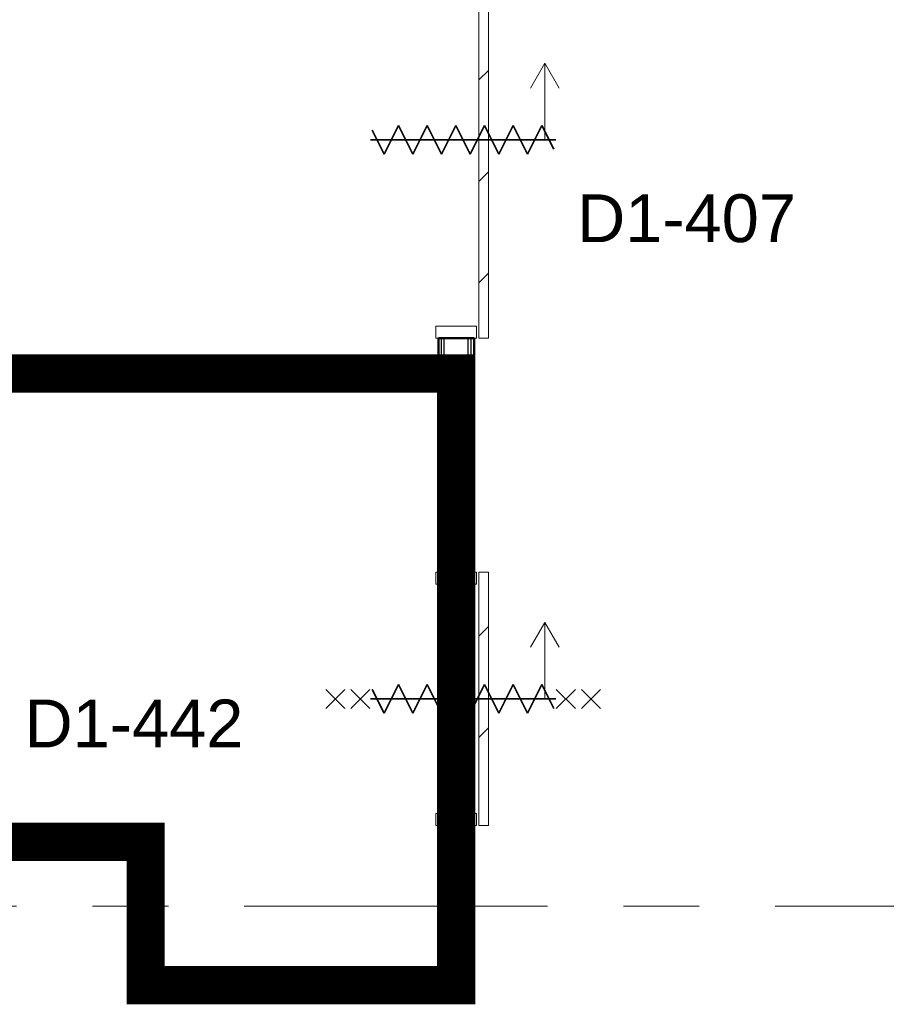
# Model space of a CAD drawing. Extents: x -2538 to 83400, y -8040 to 61900.
# Tile 16 of 105: x 41973 to 45600, y 7390 to 11510. Entities that reach past the tile are written whole.
import ezdxf

# ---------------------------------------------------------------- set-up
doc = ezdxf.new("R2010")
doc.units = 0
doc.header["$LTSCALE"] = 100
doc.linetypes.add('SCHEIDING_BRANDWEREND60', pattern=[3.2, 0.8, -1.6, 0.8])
doc.linetypes.add('stramien', pattern=[22.225, 12.7, -3.175, 3.175, -3.175])
for name, color, linetype, lineweight in [('00---0--FM-RUIMTENR', 7, 'Continuous', 18), ('BA20----_WANDEN', 14, 'Continuous', 50), ('BL$1A---_ALGEMEEN', 7, 'Continuous', 18), ('BL$7A---_STRAMIEN', 7, 'Continuous', 18), ('BL20----_WANDEN', 7, 'Continuous', 25), ('BL30----_BRANDSYMBOLEN', 14, 'Continuous', 35), ('BL30----_KOZIJNEN', 14, 'Continuous', 25), ('BL40----_BRANDWERENDESCHEIDING_60MIN', 84, 'SCHEIDING_BRANDWEREND60', 158)]:
    doc.layers.add(name, color=color, linetype=linetype, lineweight=lineweight)
doc.styles.add('Arial', font='arial.ttf', dxfattribs={"height": 200})
pattern_1 = [(270, (41987.5, 10105), (500, 2e-12), []), (270, (41937.5, 10105), (500, 2e-12), []), (270, (41887.5, 10105), (500, 2e-12), []), (270, (41837.5, 10105), (500, 2e-12), [])]
pattern_2 = [(180, (43875, 12790), (-2e-12, -500), []), (180, (43875, 12840), (-2e-12, -500), []), (180, (43875, 12890), (-2e-12, -500), []), (180, (43875, 12940), (-2e-12, -500), [])]
pattern_3 = [(270, (41350, 8120), (500, 2e-12), []), (270, (41300, 8120), (500, 2e-12), []), (270, (41250, 8120), (500, 2e-12), []), (270, (41200, 8120), (500, 2e-12), [])]
pattern_4 = [(180, (42550, 7922.5), (-6e-14, -500), []), (180, (42550, 7972.5), (-6e-14, -500), []), (180, (42550, 8022.5), (-6e-14, -500), []), (180, (42550, 8072.5), (-6e-14, -500), [])]
pattern_5 = [(270, (42937.5, 7525), (500, 2e-12), []), (270, (42887.5, 7525), (500, 2e-12), []), (270, (42837.5, 7525), (500, 2e-12), []), (270, (42787.5, 7525), (500, 2e-12), [])]
pattern_6 = [(315, (-2415.7, 42546.6), (500, 500), []), (315, (-2415.7, 42376.6), (500, 500), []), (315, (-2415.7, 42366.6), (500, 500), []), (315, (-2415.7, 42356.6), (500, 500), []), (315, (-2415.7, 42346.6), (500, 500), []), (315, (-2415.7, 42336.6), (500, 500), []), (315, (-2415.7, 42326.6), (500, 500), []), (315, (-2415.7, 42316.6), (500, 500), [])]

# ---------------------------------------------------------------- blocks, each defined once
blk = doc.blocks.new('32_DR_AMC_s_enkele schuifdeur_dt1 - 1060x2160_wbdbo60-V251-1')
at = {"layer": 'BL30----_BRANDSYMBOLEN', "lineweight": 18}
h = blk.add_hatch(dxfattribs=at)
h.set_pattern_fill('FP_1225', color=256, style=0, pattern_type=2)
h.set_pattern_definition(pattern_6)
h.paths.add_polyline_path([(-205, -85), (-155, -85), (-155, 85), (-205, 85)], flags=0)
at = {"layer": 'BL30----_KOZIJNEN', "lineweight": 18}
h = blk.add_hatch(dxfattribs=at)
h.set_pattern_fill('FP_1225', color=256, style=0, pattern_type=2)
h.set_pattern_definition(pattern_6)
h.paths.add_polyline_path([(805, -85), (855, -85), (855, 85), (805, 85)], flags=0)
h = blk.add_hatch(dxfattribs=at)
h.set_pattern_fill('FP_1226', color=256, style=0, pattern_type=2)
h.set_pattern_definition([(315, (-2415.68, 42546.6), (212.132, 212.132), [])])
h.paths.add_polyline_path([(-205, -135), (855, -135), (855, -95), (-205, -95)], flags=0)
at = {"layer": 'BL$1A---_ALGEMEEN'}
for p, q in [((325, 84.9), (325, -371)), ((645, -371), (541.1, -311)), ((325, -371), (645, -371)), ((645, -371), (541.1, -431))]:
    blk.add_line(p, q, dxfattribs=at)
at = {"layer": 'BL30----_BRANDSYMBOLEN'}
for p, q in [((285, 466.4), (365, 546.4)), ((365, 466.4), (285, 546.4)), ((285, 361.4), (365, 441.4)), ((365, 361.4), (285, 441.4)), ((365, 351.4), (265, 301.4)), ((325, -416.3), (325, 358.7)), ((325, -416.3), (325, 358.7)), ((265, 301.4), (385, 241.4)), ((385, 241.4), (265, 181.4)), ((265, 181.4), (385, 121.4)), ((385, 121.4), (265, 61.4)), ((265, 61.4), (385, 1.4)), ((385, 1.4), (265, -58.6)), ((265, -58.6), (385, -118.6)), ((385, -118.6), (265, -178.6)), ((265, -178.6), (385, -238.6)), ((385, -238.6), (265, -298.6)), ((265, -298.6), (385, -358.6)), ((385, -358.6), (285, -408.6)), ((365, -498.7), (285, -418.6)), ((285, -498.7), (365, -418.6)), ((285, -603.6), (365, -523.6)), ((365, -603.6), (285, -523.6))]:
    blk.add_line(p, q, dxfattribs=at)
at = {"layer": 'BL30----_KOZIJNEN', "lineweight": 18}
for p, q in [((-205, -85), (-205, 85)), ((-205, 85), (-155, 85)), ((-155, 85), (-155, -85)), ((805, -85), (805, 85)), ((805, 85), (855, 85)), ((855, 85), (855, -85)), ((-155, -85), (-205, -85)), ((-205, -95), (855, -95)), ((-205, -135), (-205, -95)), ((855, -85), (805, -85)), ((855, -95), (855, -135)), ((855, -135), (-205, -135))]:
    blk.add_line(p, q, dxfattribs=at)
blk = doc.blocks.new('32_DR_AMC_s_enkele schuifdeur_dt1 - 1660x2160_wbdbo60-2995607-1')
at = {"layer": 'BL30----_BRANDSYMBOLEN', "lineweight": 18}
h = blk.add_hatch(dxfattribs=at)
h.set_pattern_fill('FP_1399', color=256, style=0, pattern_type=2)
h.set_pattern_definition([(315, (-4755.7, 42546.6), (500, 500), []), (315, (-4755.7, 42376.6), (500, 500), []), (315, (-4755.7, 42366.6), (500, 500), []), (315, (-4755.7, 42356.6), (500, 500), []), (315, (-4755.7, 42346.6), (500, 500), []), (315, (-4755.7, 42336.6), (500, 500), []), (315, (-4755.7, 42326.6), (500, 500), []), (315, (-4755.7, 42316.6), (500, 500), [])])
h.paths.add_polyline_path([(-505, -85), (-455, -85), (-455, 85), (-505, 85)], flags=0)
at = {"layer": 'BL30----_KOZIJNEN', "lineweight": 18}
h = blk.add_hatch(dxfattribs=at)
h.set_pattern_fill('FP_1400', color=256, style=0, pattern_type=2)
h.set_pattern_definition([(315, (-4755.68, 42546.6), (212.132, 212.132), [])])
h.paths.add_polyline_path([(-505, -135), (1155, -135), (1155, -95), (-505, -95)], flags=0)
at = {"layer": 'BL$1A---_ALGEMEEN'}
for p, q in [((325, 84.9), (325, -371)), ((645, -371), (541.1, -311)), ((325, -371), (645, -371)), ((645, -371), (541.1, -431))]:
    blk.add_line(p, q, dxfattribs=at)
at = {"layer": 'BL30----_BRANDSYMBOLEN'}
for p, q in [((365, 351.4), (265, 301.4)), ((325, -416.3), (325, 358.7)), ((325, -416.3), (325, 358.7)), ((265, 301.4), (385, 241.4)), ((385, 241.4), (265, 181.4)), ((265, 181.4), (385, 121.4)), ((385, 121.4), (265, 61.4)), ((265, 61.4), (385, 1.4)), ((385, 1.4), (265, -58.6)), ((265, -58.6), (385, -118.6)), ((385, -118.6), (265, -178.6)), ((265, -178.6), (385, -238.6)), ((385, -238.6), (265, -298.6)), ((265, -298.6), (385, -358.6)), ((385, -358.6), (285, -408.6))]:
    blk.add_line(p, q, dxfattribs=at)
at = {"layer": 'BL30----_KOZIJNEN', "lineweight": 18}
for p, q in [((-505, -85), (-505, 85)), ((-505, 85), (-455, 85)), ((-455, 85), (-455, -85)), ((1105, -85), (1105, 85)), ((1105, 85), (1155, 85)), ((1155, 85), (1155, -85)), ((-455, -85), (-505, -85)), ((-505, -95), (1155, -95)), ((-505, -135), (-505, -95)), ((1155, -85), (1105, -85)), ((1155, -95), (1155, -135)), ((1155, -135), (-505, -135))]:
    blk.add_line(p, q, dxfattribs=at)

msp = doc.modelspace()

# ---------------------------------------------------------------- hatches: boundary and pattern name
at = {"layer": 'BA20----_WANDEN', "lineweight": 18}
h = msp.add_hatch(dxfattribs=at)
h.set_pattern_fill('FP_1164', color=256, angle=90, style=0, pattern_type=2)
h.set_pattern_definition(pattern_2)
h.paths.add_polyline_path([(43875, 7425), (43875, 8138), (43862.5, 8138), (43862.5, 7425)], flags=0)
h.paths.add_polyline_path([(43862.5, 9198), (43875, 9198), (43875, 10178), (43862.5, 10178)], flags=0)
h.paths.add_polyline_path([(43875, 11838), (43875, 15940), (43862.5, 15940), (43862.5, 11838)], flags=0)
h.paths.add_polyline_path([(43862.5, 17000), (43875, 17000), (43875, 17892.5), (43862.5, 17892.5), (43862.5, 17591.5)], flags=0)
h = msp.add_hatch(dxfattribs=at)
h.set_pattern_fill('FP_1164', color=256, angle=90, style=0, pattern_type=2)
h.set_pattern_definition(pattern_2)
h.paths.add_polyline_path([(43862.5, 7425), (43862.5, 8138), (43850, 8138), (43850, 7425)], flags=0)
h.paths.add_polyline_path([(43862.5, 9198), (43862.5, 10178), (43850, 10178), (43850, 9198)], flags=0)
h.paths.add_polyline_path([(43862.5, 11838), (43862.5, 15940), (43850, 15940), (43850, 11838)], flags=0)
h.paths.add_polyline_path([(43862.5, 17000), (43862.5, 17880), (43850, 17880), (43850, 17000)], flags=0)
h = msp.add_hatch(dxfattribs=at)
h.set_pattern_fill('FP_1164', color=256, angle=90, style=0, pattern_type=2)
h.set_pattern_definition(pattern_2)
h.paths.add_polyline_path([(43750, 7425), (43750, 8138), (43737.5, 8138), (43737.5, 7425)], flags=0)
h.paths.add_polyline_path([(43737.5, 9198), (43750, 9198), (43750, 9980), (43737.5, 9980), (43737.5, 9967.5)], flags=0)
h.paths.add_polyline_path([(43737.5, 10080), (43750, 10080), (43750, 10178), (43737.5, 10178), (43737.5, 10092.5)], flags=0)
h.paths.add_polyline_path([(43750, 11838), (43750, 13380), (43737.5, 13380), (43737.5, 11838)], flags=0)
h.paths.add_polyline_path([(43750, 13480), (43750, 15245), (43737.5, 15245), (43737.5, 13480)], flags=0)
h.paths.add_polyline_path([(43737.5, 15295), (43750, 15295), (43750, 15940), (43737.5, 15940), (43737.5, 15307.5)], flags=0)
h.paths.add_polyline_path([(43750, 17000), (43750, 17767.5), (43737.5, 17767.5), (43737.5, 17000)], flags=0)
h = msp.add_hatch(dxfattribs=at)
h.set_pattern_fill('FP_1165', color=256, angle=90, style=0, pattern_type=2)
h.set_pattern_definition([(180, (43875, 12590), (1e-12, -337.5), []), (180, (43875, 12608.75), (1e-12, -337.5), []), (180, (43875, 12627.5), (1e-12, -337.5), []), (180, (43875, 12646.25), (1e-12, -337.5), []), (180, (43875, 12665), (1e-12, -337.5), []), (180, (43875, 12683.75), (1e-12, -337.5), []), (180, (43875, 12702.5), (1e-12, -337.5), [])])
h.paths.add_polyline_path([(43850, 7425), (43850, 8138), (43750, 8138), (43750, 7425)], flags=0)
h.paths.add_polyline_path([(43750, 9198), (43850, 9198), (43850, 10178), (43750, 10178), (43750, 9980)], flags=0)
h.paths.add_polyline_path([(43850, 11838), (43850, 15940), (43750, 15940), (43750, 11838)], flags=0)
h.paths.add_polyline_path([(43750, 17000), (43850, 17000), (43850, 17780), (43750, 17780), (43750, 17591.5)], flags=0)
h = msp.add_hatch(dxfattribs=at)
h.set_pattern_fill('FP_1164', color=256, angle=90, style=0, pattern_type=2)
h.set_pattern_definition(pattern_2)
h.paths.add_polyline_path([(43737.5, 7425), (43737.5, 8138), (43725, 8138), (43725, 7425)], flags=0)
h.paths.add_polyline_path([(43737.5, 9198), (43737.5, 9967.5), (43725, 9967.5), (43725, 9198)], flags=0)
h.paths.add_polyline_path([(43737.5, 10092.5), (43737.5, 10178), (43725, 10178), (43725, 10092.5)], flags=0)
h.paths.add_polyline_path([(43737.5, 11838), (43737.5, 13367.5), (43725, 13367.5), (43725, 11838)], flags=0)
h.paths.add_polyline_path([(43737.5, 13492.5), (43737.5, 15232.5), (43725, 15232.5), (43725, 13492.5)], flags=0)
h.paths.add_polyline_path([(43737.5, 15307.5), (43737.5, 15940), (43725, 15940), (43725, 15307.5)], flags=0)
h.paths.add_polyline_path([(43725, 17000), (43737.5, 17000), (43737.5, 17755), (43725, 17755), (43725, 17591.5)], flags=0)
h = msp.add_hatch(dxfattribs=at)
h.set_pattern_fill('FP_1162', color=256, angle=-270, style=0, pattern_type=2)
h.set_pattern_definition(pattern_1)
h.paths.add_polyline_path([(43725, 10092.5), (43725, 10105), (40650, 10105), (40650, 10092.5), (43215.1, 10092.5)], flags=0)
h = msp.add_hatch(dxfattribs=at)
h.set_pattern_fill('FP_1163', color=256, angle=-270, style=0, pattern_type=2)
h.set_pattern_definition([(270, (42187.5, 10105), (337.5, 1e-12), []), (270, (42168.75, 10105), (337.5, 1e-12), []), (270, (42150, 10105), (337.5, 1e-12), []), (270, (42131.25, 10105), (337.5, 1e-12), []), (270, (42112.5, 10105), (337.5, 1e-12), []), (270, (42093.75, 10105), (337.5, 1e-12), []), (270, (42075, 10105), (337.5, 1e-12), [])])
h.paths.add_polyline_path([(43215.1, 9980), (43750, 9980), (43750, 10080), (40625, 10080), (40625, 9980), (41900, 9980)], flags=0)
h = msp.add_hatch(dxfattribs=at)
h.set_pattern_fill('FP_1162', color=256, angle=-270, style=0, pattern_type=2)
h.set_pattern_definition(pattern_1)
h.paths.add_polyline_path([(43725, 10080), (43737.5, 10080), (43737.5, 10092.5), (40637.5, 10092.5), (40637.5, 10080), (43215.1, 10080)], flags=0)
h = msp.add_hatch(dxfattribs=at)
h.set_pattern_fill('FP_1162', color=256, angle=-270, style=0, pattern_type=2)
h.set_pattern_definition(pattern_1)
h.paths.add_polyline_path([(41900, 9967.5), (43737.5, 9967.5), (43737.5, 9980), (41900, 9980)], flags=0)
h.paths.add_polyline_path([(41850, 9967.5), (41850, 9980), (40575, 9980), (40575, 9967.5), (41837.5, 9967.5)], flags=0)
h = msp.add_hatch(dxfattribs=at)
h.set_pattern_fill('FP_1162', color=256, angle=-270, style=0, pattern_type=2)
h.set_pattern_definition(pattern_1)
h.paths.add_polyline_path([(43725, 9955), (43725, 9967.5), (41912.5, 9967.5), (41912.5, 9955), (43215.1, 9955)], flags=0)
h.paths.add_polyline_path([(41810, 9955), (41837.5, 9955), (41837.5, 9967.5), (40562.5, 9967.5), (40562.5, 9955), (41107.5, 9955)], flags=0)
h = msp.add_hatch(dxfattribs=at)
h.set_pattern_fill('FP_1166', color=256, angle=-270, style=0, pattern_type=2)
h.set_pattern_definition(pattern_3)
h.paths.add_polyline_path([(42550, 8107.5), (42550, 8120), (40550, 8120), (40550, 8107.5), (42537.5, 8107.5)], flags=0)
h = msp.add_hatch(dxfattribs=at)
h.set_pattern_fill('FP_1166', color=256, angle=-270, style=0, pattern_type=2)
h.set_pattern_definition(pattern_3)
h.paths.add_polyline_path([(42525, 8095), (42537.5, 8095), (42537.5, 8107.5), (40562.5, 8106.6), (40562.5, 8095), (41810, 8095)], flags=0)
h = msp.add_hatch(dxfattribs=at)
h.set_pattern_fill('FP_1167', color=256, angle=-270, style=0, pattern_type=2)
h.set_pattern_definition([(270, (41550, 8120), (337.5, 1e-12), []), (270, (41531.25, 8120), (337.5, 1e-12), []), (270, (41512.5, 8120), (337.5, 1e-12), []), (270, (41493.75, 8120), (337.5, 1e-12), []), (270, (41475, 8120), (337.5, 1e-12), []), (270, (41456.25, 8120), (337.5, 1e-12), []), (270, (41437.5, 8120), (337.5, 1e-12), [])])
h.paths.add_polyline_path([(42475, 8045), (42525, 8045), (42525, 8095), (40575, 8095), (40575, 8045), (41810, 8045)], flags=0)
h = msp.add_hatch(dxfattribs=at)
h.set_pattern_fill('FP_1168', color=256, angle=90, style=0, pattern_type=2)
h.set_pattern_definition(pattern_4)
h.paths.add_polyline_path([(42537.5, 7500), (42537.5, 8095), (42525, 8095), (42525, 7500)], flags=0)
h = msp.add_hatch(dxfattribs=at)
h.set_pattern_fill('FP_1168', color=256, angle=90, style=0, pattern_type=2)
h.set_pattern_definition(pattern_4)
h.paths.add_polyline_path([(42550, 7512.5), (42550, 8107.5), (42537.5, 8107.5), (42537.5, 7512.5)], flags=0)
h = msp.add_hatch(dxfattribs=at)
h.set_pattern_fill('FP_1166', color=256, angle=-270, style=0, pattern_type=2)
h.set_pattern_definition(pattern_3)
h.paths.add_polyline_path([(42462.5, 8032.5), (42475, 8032.5), (42475, 8045), (40625, 8045), (40625, 8032.5), (41810, 8032.5)], flags=0)
h = msp.add_hatch(dxfattribs=at)
h.set_pattern_fill('FP_1169', color=256, angle=90, style=0, pattern_type=2)
h.set_pattern_definition([(180, (42550, 7722.5), (-4e-14, -337.5), []), (180, (42550, 7741.25), (-4e-14, -337.5), []), (180, (42550, 7760), (-4e-14, -337.5), []), (180, (42550, 7778.75), (-4e-14, -337.5), []), (180, (42550, 7797.5), (-4e-14, -337.5), []), (180, (42550, 7816.25), (-4e-14, -337.5), []), (180, (42550, 7835), (-4e-14, -337.5), [])])
h.paths.add_polyline_path([(42525, 7450), (42525, 8045), (42475, 8045), (42475, 7450)], flags=0)
h = msp.add_hatch(dxfattribs=at)
h.set_pattern_fill('FP_1166', color=256, angle=-270, style=0, pattern_type=2)
h.set_pattern_definition(pattern_3)
h.paths.add_polyline_path([(42450, 8020), (42462.5, 8020), (42462.5, 8032.5), (40637.5, 8032.5), (40637.5, 8020), (41810, 8020)], flags=0)
h = msp.add_hatch(dxfattribs=at)
h.set_pattern_fill('FP_1168', color=256, angle=90, style=0, pattern_type=2)
h.set_pattern_definition(pattern_4)
h.paths.add_polyline_path([(42462.5, 7425), (42462.5, 8020), (42450, 8020), (42450, 7425)], flags=0)
h = msp.add_hatch(dxfattribs=at)
h.set_pattern_fill('FP_1168', color=256, angle=90, style=0, pattern_type=2)
h.set_pattern_definition(pattern_4)
h.paths.add_polyline_path([(42475, 7437.5), (42475, 8032.5), (42462.5, 8032.5), (42462.5, 7437.5)], flags=0)
h = msp.add_hatch(dxfattribs=at)
h.set_pattern_fill('FP_1171', color=256, angle=-270, style=0, pattern_type=2)
h.set_pattern_definition([(270, (43137.5, 7525), (337.5, 1e-12), []), (270, (43118.75, 7525), (337.5, 1e-12), []), (270, (43100, 7525), (337.5, 1e-12), []), (270, (43081.25, 7525), (337.5, 1e-12), []), (270, (43062.5, 7525), (337.5, 1e-12), []), (270, (43043.75, 7525), (337.5, 1e-12), []), (270, (43025, 7525), (337.5, 1e-12), [])])
h.paths.add_polyline_path([(43725, 7450), (43725, 7500), (42525, 7500), (42525, 7450), (43215.1, 7450)], flags=0)
h = msp.add_hatch(dxfattribs=at)
h.set_pattern_fill('FP_1170', color=256, angle=-270, style=0, pattern_type=2)
h.set_pattern_definition(pattern_5)
h.paths.add_polyline_path([(43215.1, 7500), (43725, 7500), (43725, 7512.5), (42537.5, 7512.5), (42537.5, 7500), (42550, 7500)], flags=0)
h = msp.add_hatch(dxfattribs=at)
h.set_pattern_fill('FP_1170', color=256, angle=-270, style=0, pattern_type=2)
h.set_pattern_definition(pattern_5)
h.paths.add_polyline_path([(43725, 7512.5), (43725, 7525), (42550, 7525), (42550, 7512.5), (43215.1, 7512.5)], flags=0)
h = msp.add_hatch(dxfattribs=at)
h.set_pattern_fill('FP_1170', color=256, angle=-270, style=0, pattern_type=2)
h.set_pattern_definition(pattern_5)
h.paths.add_polyline_path([(43725, 7425), (43725, 7437.5), (42462.5, 7437.5), (42462.5, 7425), (43215.1, 7425)], flags=0)
h = msp.add_hatch(dxfattribs=at)
h.set_pattern_fill('FP_1170', color=256, angle=-270, style=0, pattern_type=2)
h.set_pattern_definition(pattern_5)
h.paths.add_polyline_path([(43215.1, 7437.5), (43725, 7437.5), (43725, 7450), (42475, 7450), (42475, 7437.5), (42550, 7437.5)], flags=0)

# ---------------------------------------------------------------- linework, layer by layer
at = {"layer": 'BL$7A---_STRAMIEN', "linetype": 'stramien'}
msp.add_line((-1537.7, 7800), (83400, 7800), dxfattribs=at)
msp.add_line((-1537.7, 7800), (83400, 7800), dxfattribs=at)
at = {"layer": 'BL20----_WANDEN', "lineweight": 50}
for p, q in [((43725, 10178), (43725, 10105)), ((43875, 10178), (43725, 10178)), ((43875, 9198), (43875, 10178)), ((43725, 10105), (40650, 10105)), ((41925, 9955), (43725, 9955)), ((43725, 9955), (43725, 9198)), ((43725, 9198), (43875, 9198)), ((40550, 8120), (42550, 8120)), ((42550, 7525), (42550, 8120)), ((43725, 8138), (43725, 7525)), ((43875, 8138), (43725, 8138)), ((43875, 7425), (43875, 8138)), ((40650, 8020), (42450, 8020)), ((42450, 8020), (42450, 7425)), ((43725, 7525), (42550, 7525)), ((42450, 7425), (43875, 7425))]:
    msp.add_line(p, q, dxfattribs=at)
at = {"layer": 'BL20----_WANDEN'}
for p, q in [((43737.5, 10092.5), (43737.5, 10178)), ((43750, 10080), (43750, 10178)), ((43850, 9198), (43850, 10178)), ((43862.5, 9198), (43862.5, 10178)), ((43750, 10080), (40625, 10080)), ((43737.5, 10092.5), (40637.5, 10092.5)), ((43750, 9980), (40575, 9980)), ((43750, 9198), (43750, 9980)), ((43737.5, 9967.5), (41912.5, 9967.5)), ((43737.5, 9198), (43737.5, 9967.5)), ((43737.5, 7425), (43737.5, 8138)), ((43750, 7425), (43750, 8138)), ((43850, 7425), (43850, 8138)), ((43862.5, 7425), (43862.5, 8138)), ((42537.5, 8107.5), (40562.5, 8107.5)), ((42525, 8095), (40575, 8095)), ((42525, 7500), (42525, 8095)), ((42537.5, 7512.5), (42537.5, 8107.5)), ((42475, 8045), (40625, 8045)), ((42475, 7450), (42475, 8045)), ((42462.5, 8032.5), (40637.5, 8032.5)), ((42462.5, 7437.5), (42462.5, 8032.5)), ((43725, 7500), (42525, 7500)), ((43725, 7512.5), (42537.5, 7512.5)), ((43725, 7500), (43725, 7450)), ((43725, 7450), (43725, 7500)), ((43725, 7437.5), (42462.5, 7437.5)), ((43725, 7450), (42475, 7450))]:
    msp.add_line(p, q, dxfattribs=at)
at = {"layer": 'BL40----_BRANDWERENDESCHEIDING_60MIN', "const_width": 160}
msp.add_lwpolyline([(40600, 13430), (40600, 10030), (43800, 10030), (43800, 7470), (42500, 7470), (42500, 8070), (40600, 8070), (40600, 7500), (14000, 7500), (14000, 8070), (12150, 8070), (12150, 7475), (10800, 7475), (10800, 9970), (14000, 9970), (14000, 13370), (10800, 13370), (10800, 17770), (14000, 17770)], dxfattribs=at)

# ---------------------------------------------------------------- block references
at = {"layer": 'BL30----_KOZIJNEN'}
for name, p, rotation in [('32_DR_AMC_s_enkele schuifdeur_dt1 - 1660x2160_wbdbo60-2995607-1', (43800, 10683), 89.99999999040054), ('32_DR_AMC_s_enkele schuifdeur_dt1 - 1060x2160_wbdbo60-V251-1', (43800, 8343), 90)]:
    msp.add_blockref(name, p, dxfattribs=dict(at, rotation=rotation))

# ---------------------------------------------------------------- texts
at = {"layer": '00---0--FM-RUIMTENR', "char_height": 200, "width": 1130.379, "attachment_point": 1, "style": 'Arial'}
for s, insert in [('D1-407', (44305.5, 10779.4)), ('D1-442', (41992.6, 8665.4))]:
    msp.add_mtext(s, dxfattribs=dict(at, insert=insert))

doc.saveas('drawing.dxf')
